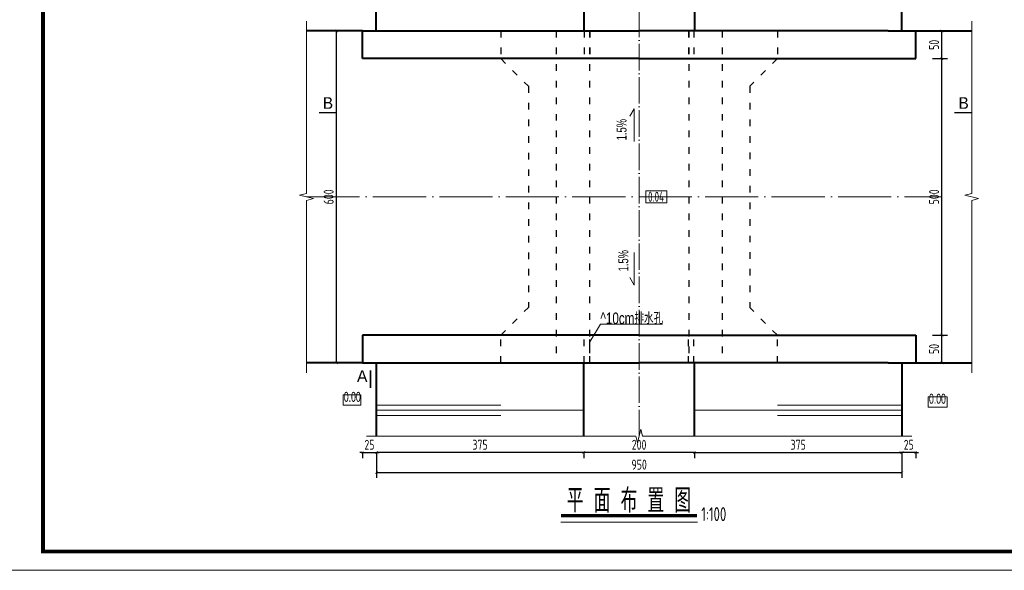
# Model space of a CAD drawing. Header units: inches. Extents: x 97745 to 142261, y 62673 to 100665.
# Tile 4 of 148: x 103780 to 105559, y 62673 to 63668. Entities that reach past the tile are written whole.
import ezdxf
from ezdxf.enums import TextEntityAlignment as Align

# ---------------------------------------------------------------- set-up
doc = ezdxf.new("R2010")
doc.units = ezdxf.units.IN
doc.header["$MEASUREMENT"] = 0
for name, pattern in [('ACAD_ISO03W100', [30, 12, -18]), ('ACAD_ISO04W100', [30, 24, -3, 0, -3]), ('DASHED', [0.75, 0.5, -0.25])]:
    doc.linetypes.add(name, pattern=pattern)
doc.layers.get('0').update_dxf_attribs({"lineweight": 15})
for name, color, linetype, lineweight in [('00、2粗实线', 1, 'Continuous', 40), ('00、4细实线', 4, 'Continuous', 18), ('00、5虚线', 2, 'DASHED', 18), ('BM1', 7, 'Continuous', 15), ('中心线', 3, 'ACAD_ISO04W100', 18), ('文字', 7, 'Continuous', 20), ('细实线', 4, 'Continuous', 15), ('细线', 7, 'Continuous', 25), ('虚线', 2, 'ACAD_ISO03W100', 25)]:
    doc.layers.add(name, color=color, linetype=linetype, lineweight=lineweight)
doc.layers.add('dim', color=4, linetype='Continuous')
doc.styles.add('03、he-e', font='hztxt_e.shx', dxfattribs={"width": 0.65, "bigfont": 'hztxt.shx'})
doc.styles.add('HZE', font='hztxt_e.shx', dxfattribs={"width": 0.75, "bigfont": 'hztxt.shx'})
doc.styles.add('HZTXT', font='tssdeng.shx', dxfattribs={"width": 0.75, "bigfont": 'hztxt.shx'})
doc.styles.get("Standard").update_dxf_attribs({"font": 'hztxt_e.shx', "width": 0.7, "bigfont": 'hztxt.shx'})
doc.styles.add('三级钢', font='tssdeng.shx', dxfattribs={"width": 0.7, "height": 30, "bigfont": 'hztxt.shx'})
doc.dimstyles.new('3', dxfattribs={"dimtxt": 25, "dimasz": 12, "dimexe": 10, "dimexo": 30, "dimgap": 5, "dimtad": 1, "dimdec": 0, "dimzin": 0, "dimdsep": 46, "dimtxsty": 'HZTXT', "dimblk": 'ARCHTICK', "dimcen": 0, "dimclrt": 7, "dimazin": 2, "dimtfac": 1, "dimtdec": 0, "dimtix": 1, "dimtmove": 2, "dimatfit": 3, "dimfxl": 250, "dimtolj": 1, "dimtzin": 0, "dimarcsym": 0})

# ---------------------------------------------------------------- blocks, each defined once
blk = doc.blocks.new('_ArchTick')
at = {"color": 0, "linetype": 'ByBlock', "const_width": 0.15}
blk.add_lwpolyline([(-0.5, -0.5), (0.5, 0.5)], dxfattribs=at)
blk = doc.blocks.new('*D1127')
at = {"color": 0, "lineweight": -2}
for p, q in [((104999.3, 62885.7), (104799.3, 62885.7)), ((104799.3, 62885.5), (104799.3, 62875.7)), ((104999.3, 62885.5), (104999.3, 62875.7))]:
    blk.add_line(p, q, dxfattribs=at)
at = {"color": 0, "lineweight": -2, "xscale": 5, "yscale": 5, "zscale": 5, "rotation": 180}
blk.add_blockref('_ArchTick', (104799.3, 62885.7), dxfattribs=at)
at = {"color": 0, "lineweight": -2, "xscale": 5, "yscale": 5, "zscale": 5}
blk.add_blockref('_ArchTick', (104999.3, 62885.7), dxfattribs=at)
at = {"color": 7, "insert": (104899.3, 62899.7), "char_height": 18, "attachment_point": 5, "style": 'HZTXT'}
blk.add_mtext('\\A1;200', dxfattribs=at)
blk = doc.blocks.new('*D1128')
at = {"color": 0, "lineweight": -2}
for p, q in [((104799.3, 62885.7), (104424.4, 62885.7)), ((104424.4, 62885.5), (104424.4, 62875.7)), ((104799.3, 62885.5), (104799.3, 62875.7))]:
    blk.add_line(p, q, dxfattribs=at)
at = {"color": 0, "lineweight": -2, "xscale": 5, "yscale": 5, "zscale": 5, "rotation": 180}
blk.add_blockref('_ArchTick', (104424.4, 62885.7), dxfattribs=at)
at = {"color": 0, "lineweight": -2, "xscale": 5, "yscale": 5, "zscale": 5}
blk.add_blockref('_ArchTick', (104799.3, 62885.7), dxfattribs=at)
at = {"color": 7, "insert": (104611.8, 62899.7), "char_height": 18, "attachment_point": 5, "style": 'HZTXT'}
blk.add_mtext('\\A1;375', dxfattribs=at)
blk = doc.blocks.new('*D1129')
at = {"color": 0, "lineweight": -2}
for p, q in [((104369.4, 63647.3), (104342.2, 63647.3)), ((104352.2, 63047.8), (104352.2, 63647.3)), ((104344.4, 63047.8), (104342.2, 63047.8))]:
    blk.add_line(p, q, dxfattribs=at)
at = {"color": 0, "lineweight": -2, "xscale": 5, "yscale": 5, "zscale": 5}
for p, rotation in [((104352.2, 63647.3), 90), ((104352.2, 63047.8), 270)]:
    blk.add_blockref('_ArchTick', p, dxfattribs=dict(at, rotation=rotation))
at = {"color": 7, "insert": (104338.2, 63347.6), "char_height": 18, "attachment_point": 5, "rotation": 90, "style": 'HZTXT'}
blk.add_mtext('\\A1;600', dxfattribs=at)
blk = doc.blocks.new('*D1132')
at = {"color": 0, "lineweight": -2}
for p, q in [((104999.3, 62885.7), (105374.4, 62885.7)), ((104999.3, 62885.5), (104999.3, 62875.7)), ((105374.4, 62885.5), (105374.4, 62875.7))]:
    blk.add_line(p, q, dxfattribs=at)
at = {"color": 0, "lineweight": -2, "xscale": 5, "yscale": 5, "zscale": 5, "rotation": 180}
blk.add_blockref('_ArchTick', (104999.3, 62885.7), dxfattribs=at)
at = {"color": 0, "lineweight": -2, "xscale": 5, "yscale": 5, "zscale": 5}
blk.add_blockref('_ArchTick', (105374.4, 62885.7), dxfattribs=at)
at = {"color": 7, "insert": (105186.8, 62899.7), "char_height": 18, "attachment_point": 5, "style": 'HZTXT'}
blk.add_mtext('\\A1;375', dxfattribs=at)
blk = doc.blocks.new('*D1133')
at = {"color": 0, "lineweight": -2}
for p, q in [((105429.4, 63097.8), (105456.5, 63097.8)), ((105446.5, 63047.8), (105446.5, 63097.8)), ((105429.4, 63047.8), (105456.5, 63047.8))]:
    blk.add_line(p, q, dxfattribs=at)
at = {"color": 0, "lineweight": -2, "xscale": 5, "yscale": 5, "zscale": 5}
for p, rotation in [((105446.5, 63097.8), 90), ((105446.5, 63047.8), 270)]:
    blk.add_blockref('_ArchTick', p, dxfattribs=dict(at, rotation=rotation))
at = {"color": 7, "insert": (105432.5, 63072.8), "char_height": 18, "attachment_point": 5, "rotation": 90, "style": 'HZTXT'}
blk.add_mtext('\\A1;50', dxfattribs=at)
blk = doc.blocks.new('*D1134')
at = {"color": 0, "lineweight": -2}
for p, q in [((105429.4, 63597.3), (105456.5, 63597.3)), ((105446.5, 63097.8), (105446.5, 63597.3)), ((105454.4, 63097.8), (105456.5, 63097.8))]:
    blk.add_line(p, q, dxfattribs=at)
at = {"color": 0, "lineweight": -2, "xscale": 5, "yscale": 5, "zscale": 5}
for p, rotation in [((105446.5, 63597.3), 90), ((105446.5, 63097.8), 270)]:
    blk.add_blockref('_ArchTick', p, dxfattribs=dict(at, rotation=rotation))
at = {"color": 7, "insert": (105432.5, 63347.6), "char_height": 18, "attachment_point": 5, "rotation": 90, "style": 'HZTXT'}
blk.add_mtext('\\A1;500', dxfattribs=at)
blk = doc.blocks.new('*D1135')
at = {"color": 0, "lineweight": -2}
for p, q in [((105429.4, 63647.3), (105456.5, 63647.3)), ((105446.5, 63597.3), (105446.5, 63647.3)), ((105429.4, 63597.3), (105456.5, 63597.3))]:
    blk.add_line(p, q, dxfattribs=at)
at = {"color": 0, "lineweight": -2, "xscale": 5, "yscale": 5, "zscale": 5}
for p, rotation in [((105446.5, 63647.3), 90), ((105446.5, 63597.3), 270)]:
    blk.add_blockref('_ArchTick', p, dxfattribs=dict(at, rotation=rotation))
at = {"color": 7, "insert": (105432.5, 63622.3), "char_height": 18, "attachment_point": 5, "rotation": 90, "style": 'HZTXT'}
blk.add_mtext('\\A1;50', dxfattribs=at)
blk = doc.blocks.new('*D1136')
at = {"color": 0, "lineweight": -2}
for p, q in [((104399.4, 62885.7), (104394.4, 62885.7)), ((104399.4, 62885.7), (104424.4, 62885.7)), ((104399.4, 62885.5), (104399.4, 62875.7)), ((104424.4, 62885.7), (104429.4, 62885.7)), ((104424.4, 62885.5), (104424.4, 62875.7))]:
    blk.add_line(p, q, dxfattribs=at)
at = {"color": 0, "lineweight": -2, "xscale": 5, "yscale": 5, "zscale": 5}
blk.add_blockref('_ArchTick', (104399.4, 62885.7), dxfattribs=at)
at = {"color": 0, "lineweight": -2, "xscale": 5, "yscale": 5, "zscale": 5, "rotation": 180}
blk.add_blockref('_ArchTick', (104424.4, 62885.7), dxfattribs=at)
at = {"color": 7, "insert": (104411.9, 62899.7), "char_height": 18, "attachment_point": 5, "style": 'HZTXT'}
blk.add_mtext('\\A1;25', dxfattribs=at)
blk = doc.blocks.new('*D1137')
at = {"color": 0, "lineweight": -2}
for p, q in [((105374.2, 62885.7), (105369.2, 62885.7)), ((105399.2, 62885.7), (105374.2, 62885.7)), ((105374.2, 62885.5), (105374.2, 62875.7)), ((105399.2, 62885.7), (105404.2, 62885.7)), ((105399.2, 62885.5), (105399.2, 62875.7))]:
    blk.add_line(p, q, dxfattribs=at)
at = {"color": 0, "lineweight": -2, "xscale": 5, "yscale": 5, "zscale": 5}
blk.add_blockref('_ArchTick', (105374.2, 62885.7), dxfattribs=at)
at = {"color": 0, "lineweight": -2, "xscale": 5, "yscale": 5, "zscale": 5, "rotation": 180}
blk.add_blockref('_ArchTick', (105399.2, 62885.7), dxfattribs=at)
at = {"color": 7, "insert": (105386.7, 62899.7), "char_height": 18, "attachment_point": 5, "style": 'HZTXT'}
blk.add_mtext('\\A1;25', dxfattribs=at)
blk = doc.blocks.new('*D1151')
at = {"color": 0, "lineweight": -2}
for p, q in [((104424.4, 62885.5), (104424.4, 62839.8)), ((105374.4, 62885.5), (105374.4, 62839.8)), ((104424.4, 62849.8), (105374.4, 62849.8))]:
    blk.add_line(p, q, dxfattribs=at)
at = {"color": 0, "lineweight": -2, "xscale": 5, "yscale": 5, "zscale": 5, "rotation": 180}
blk.add_blockref('_ArchTick', (104424.4, 62849.8), dxfattribs=at)
at = {"color": 0, "lineweight": -2, "xscale": 5, "yscale": 5, "zscale": 5}
blk.add_blockref('_ArchTick', (105374.4, 62849.8), dxfattribs=at)
at = {"color": 7, "insert": (104899.4, 62863.8), "char_height": 18, "attachment_point": 5, "style": 'HZTXT'}
blk.add_mtext('\\A1;950', dxfattribs=at)

msp = doc.modelspace()

# ---------------------------------------------------------------- linework, layer by layer
for p, q in [((104882.545, 63493.417), (104890.274, 63506.805)), ((104890.274, 63506.805), (104890.274, 63447.846))]:
    msp.add_line(p, q)
at = {"ltscale": 5}
msp.add_line((105004.584, 62759.848), (104757.973, 62759.848), dxfattribs=at)
at = {"const_width": 2.52}
for points in [[(104320.73, 63499.855), (104352.23, 63499.855)], [(105500.43, 63499.855), (105468.93, 63499.855)], [(104413.857, 63002.566), (104413.857, 63034.066)]]:
    msp.add_lwpolyline(points, dxfattribs=at)
msp.add_lwpolyline([(104949.44, 63358.478), (104911.556, 63358.478), (104911.556, 63336.626), (104949.44, 63336.626)], close=True)
msp.add_lwpolyline([(104882.545, 63201.687), (104890.274, 63188.299), (104890.274, 63247.258)])
at = {"layer": '00、2粗实线', "ltscale": 2}
for p, q in [((104424.374, 63647.322), (104424.374, 63779.616)), ((104799.27, 63779.616), (104799.27, 63647.322)), ((104999.27, 63779.616), (104999.27, 63647.322)), ((105374.374, 63647.322), (105374.374, 63779.616)), ((104399.374, 63647.322), (104298.111, 63647.322)), ((104399.374, 63597.322), (104399.374, 63647.322)), ((104399.374, 63647.322), (104899.27, 63647.322)), ((105349.27, 63647.322), (104899.27, 63647.322)), ((105349.27, 63647.322), (105399.374, 63647.322)), ((105399.374, 63597.322), (105399.374, 63647.322)), ((105399.374, 63647.322), (105500.43, 63647.322)), ((104899.27, 63597.322), (104399.374, 63597.322)), ((104899.27, 63597.322), (105399.374, 63597.322)), ((104399.374, 63097.782), (104399.374, 63047.782)), ((104898.388, 63097.782), (104399.374, 63097.782)), ((104900.152, 63097.782), (105399.374, 63097.782)), ((105399.374, 63097.782), (105399.374, 63047.782)), ((104399.374, 63047.782), (104298.111, 63047.782)), ((104399.374, 63047.782), (104898.388, 63047.782)), ((104424.374, 63047.782), (104424.374, 62915.488)), ((104799.27, 62915.488), (104799.27, 63047.782)), ((105349.27, 63047.782), (104900.152, 63047.782)), ((104999.27, 62915.488), (104999.27, 63047.782)), ((105349.27, 63047.782), (105399.374, 63047.782)), ((105374.374, 63047.782), (105374.374, 62915.488)), ((105399.166, 63047.782), (105500.43, 63047.782))]:
    msp.add_line(p, q, dxfattribs=at)
at = {"layer": '00、4细实线'}
for points in [[(104298.111, 63029.782), (104298.111, 63341.302), (104310.611, 63344.427), (104285.611, 63350.677), (104298.111, 63353.802), (104298.111, 63665.322)], [(105500.43, 63029.782), (105500.43, 63341.302), (105512.93, 63344.427), (105487.93, 63350.677), (105500.43, 63353.802), (105500.43, 63665.322)], [(104364.412, 62971.3), (104364.412, 62989.8), (104396.155, 62989.8), (104396.155, 62971.3), (104364.412, 62971.3)], [(105422.07, 62967.891), (105422.07, 62986.391), (105456.308, 62986.391), (105456.308, 62967.891), (105422.07, 62967.891)], [(105392.374, 62915.488), (104905.624, 62915.488), (104902.499, 62927.988), (104896.249, 62902.988), (104893.124, 62915.488), (104406.374, 62915.488)]]:
    msp.add_lwpolyline(points, dxfattribs=at)
at = {"layer": '00、5虚线', "ltscale": 50}
for p in [(104449.27, 63647.322), (105349.27, 63647.322)]:
    msp.add_line(p, (104899.27, 63647.322), dxfattribs=at)
at = {"layer": 'BM1', "const_width": 0.677}
msp.add_lwpolyline([(103708.27, 64704.908), (106581.324, 64704.908), (106581.324, 62673.236), (103708.27, 62673.236), (103708.27, 64704.908)], dxfattribs=at)
at = {"layer": 'BM1'}
msp.add_lwpolyline([(103708.27, 64704.908), (106581.324, 64704.908), (106581.324, 62673.236), (103708.27, 62673.236)], close=True, dxfattribs=at)
at = {"layer": 'BM1', "color": 0, "linetype": 'Continuous', "const_width": 6.771}
msp.add_lwpolyline([(103821.926, 62707.09), (103821.926, 64650.531), (106547.47, 64650.531), (106547.47, 62707.09)], close=True, dxfattribs=at)
at = {"layer": '中心线', "ltscale": 2}
msp.add_line((104899.27, 62915.073), (104899.27, 63779.989), dxfattribs=at)
at = {"layer": '中心线', "ltscale": 4}
msp.add_line((104298.111, 63347.552), (105446.519, 63347.552), dxfattribs=at)
at = {"layer": '文字', "ltscale": 2}
for q in [(104810.144, 63085.595), (104941.708, 63117.759)]:
    msp.add_line((104829.811, 63117.759), q, dxfattribs=at)
at = {"layer": '细实线'}
for p, q in [((104424.374, 62971.257), (104649.322, 62971.257)), ((105374.374, 62971.257), (105149.322, 62971.257)), ((104424.374, 62962.059), (104799.27, 62962.059)), ((104424.374, 62952.575), (104649.322, 62952.575)), ((105374.374, 62962.059), (104999.27, 62962.059)), ((105374.374, 62952.575), (105149.322, 62952.575))]:
    msp.add_line(p, q, dxfattribs=at)
at = {"layer": '细线', "ltscale": 5, "const_width": 5.76}
msp.add_lwpolyline([(104757.973, 62771.74), (105003.996, 62771.74)], dxfattribs=at)
at = {"layer": '虚线'}
for p, q in [((104649.374, 63647.322), (104649.374, 63597.322)), ((104749.374, 63647.322), (104749.374, 63047.782)), ((104800.144, 63647.322), (104800.144, 63597.322)), ((104809.374, 63647.322), (104809.374, 63047.782)), ((104810.144, 63647.322), (104810.144, 63597.322)), ((104988.397, 63647.322), (104988.397, 63597.322)), ((104989.374, 63647.322), (104989.374, 63047.782)), ((104998.397, 63647.322), (104998.397, 63597.322)), ((105049.374, 63647.322), (105049.374, 63047.782)), ((105149.166, 63647.322), (105149.166, 63597.322)), ((104649.374, 63597.322), (104699.374, 63547.322)), ((105149.166, 63597.322), (105099.344, 63547.5)), ((104699.374, 63547.322), (104699.374, 63147.782)), ((105099.344, 63547.5), (105099.344, 63147.604)), ((104649.374, 63097.782), (104699.374, 63147.782)), ((105149.166, 63097.782), (105099.344, 63147.604)), ((104649.374, 63047.782), (104649.374, 63097.782)), ((104800.144, 63047.782), (104800.144, 63097.782)), ((104810.144, 63047.782), (104810.144, 63097.782)), ((104988.397, 63047.782), (104988.397, 63097.782)), ((104998.397, 63047.782), (104998.397, 63097.782)), ((105149.166, 63047.782), (105149.166, 63097.782))]:
    msp.add_line(p, q, dxfattribs=at)

# ---------------------------------------------------------------- texts
at = {"style": '03、he-e'}
for p in [(104327.622, 63517.168), (105476.53, 63517.168)]:
    msp.add_text('B', height=21, dxfattribs=at).set_placement(p, align=Align.MIDDLE_LEFT)
msp.add_text('A', height=21, dxfattribs=at).set_placement((104398.839, 63013.283), align=Align.CENTER)
at = {"ltscale": 5, "style": '三级钢', "width": 0.7}
msp.add_text('平 面 布 置 图', height=43.2, dxfattribs=at).set_placement((104880.985, 62777.305), align=Align.CENTER)
msp.add_text('1:100', height=25.2, dxfattribs=at).set_placement((105011.543, 62761.828))
at = {"layer": 'dim', "color": 3, "width": 0.7}
for s, p in [('1.5%%%', (104882.001, 63449.881)), ('1.5%', (104885.204, 63213.021))]:
    msp.add_text(s, height=18, rotation=90, dxfattribs=at).set_placement(p, align=Align.BOTTOM_LEFT)
at = {"layer": 'dim', "color": 3, "style": '03、he-e', "width": 0.65}
for p in [(104365.658, 62971.871), (105423.317, 62968.463)]:
    msp.add_text('0.00', height=18, dxfattribs=at).set_placement(p, align=Align.BOTTOM_LEFT)
at = {"layer": '文字', "ltscale": 2, "style": 'HZE', "width": 0.75}
msp.add_text('^ 10cm排水孔', height=21, dxfattribs=at).set_placement((104829.428, 63117.763))
at = {"layer": '细实线', "ltscale": 2, "style": 'HZTXT', "width": 0.7}
msp.add_text('0.04', height=18, dxfattribs=at).set_placement((104915.441, 63338.825))

# ---------------------------------------------------------------- dimensions: what is measured, and where the dimension line sits
for base, p1, p2, angle, picture, middle in [((104352.23, 63647.322), (104374.374, 63047.782), (104399.374, 63647.322), 90, '*D1129', (104338.23, 63347.552)), ((105446.519, 63647.322), (105399.374, 63597.322), (105399.374, 63647.322), 90, '*D1135', (105432.519, 63622.322)), ((105446.519, 63597.322), (105424.374, 63097.782), (105399.374, 63597.322), 90, '*D1134', (105432.519, 63347.552)), ((105446.519, 63097.782), (105399.374, 63047.782), (105399.374, 63097.782), 90, '*D1133', (105432.519, 63072.782)), ((104424.374, 62885.677), (104799.27, 62915.488), (104424.374, 62915.488), 180, '*D1128', (104611.822, 62899.677)), ((104799.27, 62885.677), (104999.27, 62915.488), (104799.27, 62915.488), 180, '*D1127', (104899.27, 62899.677)), ((105374.166, 62885.677), (105399.166, 62915.488), (105374.166, 62915.488), 180, '*D1137', (105386.666, 62899.677))]:
    dim = msp.add_linear_dim(base=base, p1=p1, p2=p2, angle=angle, dimstyle='3', override={"dimtxt": 18, "dimasz": 5})
    dim.commit()
    dim.dimension.update_dxf_attribs({"geometry": picture, "text_midpoint": middle})
for base, p1, p2, picture, middle in [((104424.374, 62885.677), (104399.374, 62915.488), (104424.374, 62915.488), '*D1136', (104411.874, 62899.677)), ((105374.374, 62849.796), (104424.374, 62915.488), (105374.374, 62915.488), '*D1151', (104899.374, 62863.796)), ((105374.374, 62885.677), (104999.27, 62915.488), (105374.374, 62915.488), '*D1132', (105186.822, 62899.677))]:
    dim = msp.add_linear_dim(base=base, p1=p1, p2=p2, dimstyle='3', override={"dimtxt": 18, "dimasz": 5})
    dim.commit()
    dim.dimension.update_dxf_attribs({"geometry": picture, "text_midpoint": middle})

doc.saveas('drawing.dxf')
